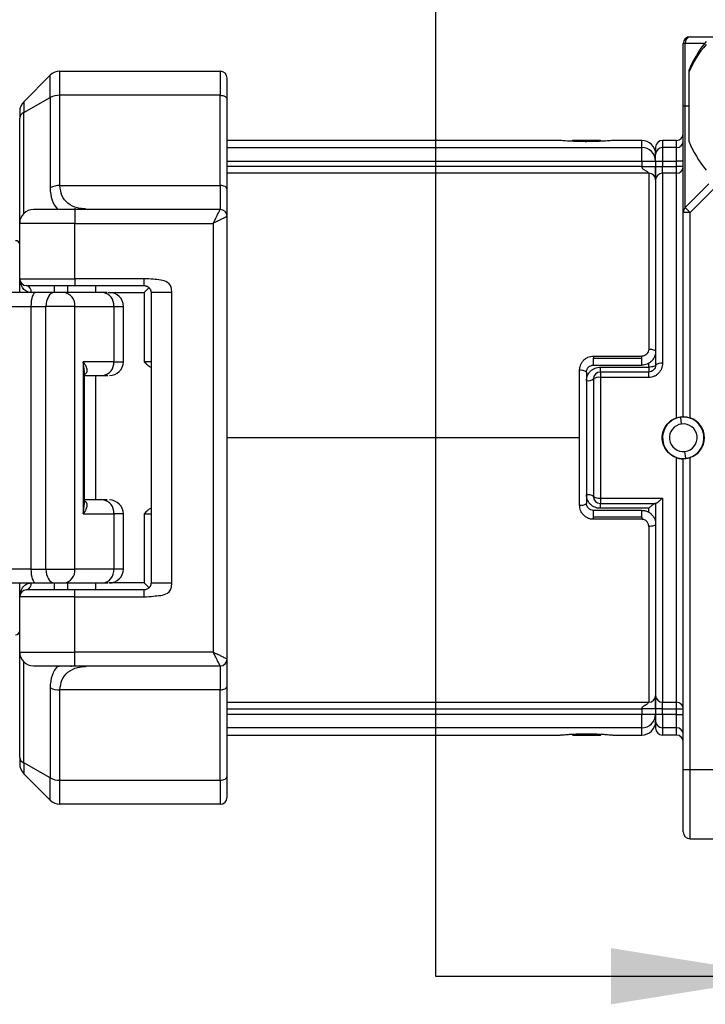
# Model space of a CAD drawing. Header units: millimetres. Extents: x 13 to 546, y 13 to 419.
# Tile 7 of 16: x 271 to 321, y 106 to 177. Entities that reach past the tile are written whole.
import ezdxf

# ---------------------------------------------------------------- set-up
doc = ezdxf.new("R2010")
doc.units = ezdxf.units.MM
doc.header["$LTSCALE"] = 2
doc.linetypes.add('SLD-Solid', pattern=[0])
doc.layers.add('DIMENSIONS', color=140, linetype='SLD-Solid', lineweight=25)
doc.layers.add('TEXT', color=140, linetype='SLD-Solid', lineweight=25)
doc.styles.add('SLDTEXTSTYLE0', font='VERDANA.TTF')
doc.dimstyles.new('SLDDIMSTYLE0', dxfattribs={"dimtxt": 4.316016, "dimasz": 6.604, "dimexe": 0, "dimexo": 0.0625, "dimgap": 1.079004, "dimtad": 0, "dimtih": 1, "dimtoh": 1, "dimrnd": 1e-09, "dimzin": 12, "dimdsep": 46, "dimtxsty": 'SLDTEXTSTYLE0', "dimsah": 1, "dimcen": 0.09, "dimadec": 0, "dimazin": 3, "dimtfac": 1, "dimtofl": 0, "dimtmove": 0, "dimatfit": 3, "dimfxl": 0, "dimfrac": 2, "dimtolj": 1, "dimtzin": 12, "dimarcsym": 0})
doc.dimstyles.new('SLDDIMSTYLE1', dxfattribs={"dimtxt": 4.316016, "dimasz": 6.604, "dimexe": 0, "dimexo": 0.0625, "dimgap": 1.079004, "dimtad": 0, "dimtih": 1, "dimtoh": 1, "dimrnd": 1e-09, "dimzin": 4, "dimdsep": 46, "dimtxsty": 'SLDTEXTSTYLE0', "dimsah": 1, "dimcen": 0.09, "dimadec": 0, "dimazin": 1, "dimtfac": 1, "dimtofl": 0, "dimtmove": 0, "dimatfit": 3, "dimfxl": 0, "dimfrac": 2, "dimtolj": 1, "dimtzin": 12, "dimarcsym": 0})

# ---------------------------------------------------------------- blocks, each defined once
blk = doc.blocks.new('_D_3')
at = {"layer": 'DIMENSIONS'}
for p, q in [((232.912, 162.498), (232.912, 204.707)), ((318.912, 177.997), (318.912, 204.707)), ((232.912, 198.357), (262.267, 198.357)), ((268.116, 198.357), (266.666, 198.357)), ((266.666, 198.357), (266.666, 191.498)), ((280.941, 198.357), (282.39, 198.357)), ((282.39, 198.357), (282.39, 191.498)), ((318.912, 198.357), (286.789, 198.357)), ((266.666, 191.498), (268.116, 191.498)), ((282.39, 191.498), (280.941, 191.498))]:
    blk.add_line(p, q, dxfattribs=at)
for points in [[(232.912, 198.357), (239.516, 197.341), (239.516, 199.373)], [(318.912, 198.357), (312.308, 199.373), (312.308, 197.341)]]:
    blk.add_solid(points, dxfattribs=at)
at = {"layer": 'DIMENSIONS', "char_height": 4.2333, "attachment_point": 1, "style": 'SLDTEXTSTYLE0'}
for s, insert in [('86.0', (268.116, 204.701)), ('3.39', (268.116, 196.875))]:
    blk.add_mtext(s, dxfattribs=dict(at, insert=insert))
blk = doc.blocks.new('_D_4')
at = {"layer": 'DIMENSIONS'}
for p, q in [((318.912, 177.997), (318.912, 204.707)), ((424.112, 162.177), (424.112, 204.707)), ((318.912, 198.357), (360.378, 198.357)), ((366.227, 198.357), (364.777, 198.357)), ((364.777, 198.357), (364.777, 191.498)), ((379.052, 198.357), (380.501, 198.357)), ((380.501, 198.357), (380.501, 191.498)), ((424.112, 198.357), (384.9, 198.357)), ((364.777, 191.498), (366.227, 191.498)), ((380.501, 191.498), (379.052, 191.498))]:
    blk.add_line(p, q, dxfattribs=at)
for points in [[(318.912, 198.357), (325.516, 197.341), (325.516, 199.373)], [(424.112, 198.357), (417.508, 199.373), (417.508, 197.341)]]:
    blk.add_solid(points, dxfattribs=at)
at = {"layer": 'DIMENSIONS', "char_height": 4.2333, "attachment_point": 1, "style": 'SLDTEXTSTYLE0'}
for s, insert in [('105.2', (364.431, 204.701)), ('4.14', (366.227, 196.875))]:
    blk.add_mtext(s, dxfattribs=dict(at, insert=insert))
blk = doc.blocks.new('_D_5')
at = {"layer": 'DIMENSIONS'}
for p, q in [((232.912, 162.498), (232.912, 228.707)), ((424.112, 162.177), (424.112, 228.707)), ((232.912, 222.357), (307.036, 222.357)), ((312.884, 222.357), (311.435, 222.357)), ((311.435, 222.357), (311.435, 215.498)), ((325.71, 222.357), (327.159, 222.357)), ((327.159, 222.357), (327.159, 215.498)), ((424.112, 222.357), (331.558, 222.357)), ((311.435, 215.498), (312.884, 215.498)), ((327.159, 215.498), (325.71, 215.498))]:
    blk.add_line(p, q, dxfattribs=at)
for points in [[(232.912, 222.357), (239.516, 221.341), (239.516, 223.373)], [(424.112, 222.357), (417.508, 223.373), (417.508, 221.341)]]:
    blk.add_solid(points, dxfattribs=at)
at = {"layer": 'DIMENSIONS', "char_height": 4.2333, "attachment_point": 1, "style": 'SLDTEXTSTYLE0'}
for s, insert in [('191.2', (311.089, 228.701)), ('7.53', (312.884, 220.875))]:
    blk.add_mtext(s, dxfattribs=dict(at, insert=insert))

msp = doc.modelspace()

# ---------------------------------------------------------------- linework, layer by layer
for p, q in [((319.412, 175.957), (321.119, 175.957)), ((319.059, 175.457), (318.912, 175.457)), ((318.912, 170.957), (318.912, 175.457)), ((319.059, 170.957), (319.059, 175.457)), ((320.447, 175.457), (319.059, 175.457)), ((273.119, 173.165), (271.205, 171.25)), ((273.119, 171.555), (273.119, 173.165)), ((273.826, 171.72), (273.826, 173.457)), ((273.826, 173.457), (285.412, 173.457)), ((285.412, 173.457), (285.412, 171.72)), ((319.312, 173.515), (319.312, 173.399)), ((319.312, 173.399), (319.312, 168.4)), ((273.826, 165.195), (273.826, 171.72)), ((285.412, 171.72), (273.826, 171.72)), ((285.412, 165.195), (285.412, 171.72)), ((271.205, 170.472), (273.119, 171.555)), ((271.205, 171.25), (271.205, 170.472)), ((273.119, 171.555), (273.119, 165.029)), ((285.912, 164.912), (285.912, 171.437)), ((318.912, 170.957), (319.059, 170.957)), ((319.059, 163.604), (319.059, 170.957)), ((319.059, 170.957), (319.312, 170.957)), ((271.205, 163.165), (271.205, 170.472)), ((270.912, 162.457), (270.912, 170.072)), ((309.968, 168.457), (285.912, 168.457)), ((310.912, 168.457), (310.849, 168.395)), ((311.53, 168.457), (310.912, 168.457)), ((311.498, 168.371), (311.53, 168.457)), ((312.912, 168.457), (311.53, 168.457)), ((312.976, 168.394), (312.912, 168.457)), ((315.912, 168.457), (313.856, 168.457)), ((315.912, 167.933), (315.912, 168.457)), ((317.412, 168.457), (317.412, 167.933)), ((318.412, 168.457), (317.412, 168.457)), ((318.412, 167.933), (318.412, 168.457)), ((285.912, 167.933), (315.912, 167.933)), ((315.912, 166.957), (315.912, 167.933)), ((317.412, 167.933), (317.412, 166.957)), ((318.412, 167.933), (317.412, 167.933)), ((318.412, 166.957), (318.412, 167.933)), ((285.912, 166.957), (315.912, 166.957)), ((315.912, 166.957), (315.912, 166.56)), ((315.912, 166.957), (316.912, 166.957)), ((316.912, 166.957), (317.412, 166.957)), ((316.912, 166.957), (316.912, 166.56)), ((317.412, 166.957), (317.412, 166.56)), ((317.412, 166.957), (318.412, 166.957)), ((318.912, 166.957), (318.412, 166.957)), ((318.412, 166.56), (318.412, 166.957)), ((315.912, 166.56), (285.912, 166.56)), ((316.412, 166.082), (285.912, 166.082)), ((315.912, 166.56), (316.912, 166.56)), ((316.412, 166.082), (316.412, 153.368)), ((316.912, 166.56), (317.412, 166.56)), ((317.412, 166.082), (317.412, 166.56)), ((317.412, 166.56), (318.412, 166.56)), ((317.412, 166.082), (317.412, 152.342)), ((318.412, 166.082), (317.412, 166.082)), ((318.912, 166.56), (318.412, 166.56)), ((318.412, 166.082), (318.412, 166.56)), ((318.412, 148.398), (318.412, 166.082)), ((273.826, 165.195), (285.412, 165.195)), ((285.412, 165.195), (285.412, 163.457)), ((319.059, 163.604), (320.766, 165.311)), ((321.119, 164.957), (319.412, 163.25)), ((274.612, 163.493), (274.612, 163.457)), ((274.912, 163.549), (274.912, 163.457)), ((274.912, 163.457), (274.912, 162.457)), ((285.412, 163.457), (274.912, 163.457)), ((275.205, 163.457), (275.205, 163.488)), ((275.73, 163.466), (275.531, 163.486)), ((318.912, 148.482), (318.912, 163.25)), ((319.412, 163.25), (318.912, 163.25)), ((319.412, 163.25), (319.059, 163.604)), ((319.412, 148.398), (319.412, 163.25)), ((274.912, 162.457), (270.912, 162.457)), ((270.912, 158.457), (270.912, 162.457)), ((274.912, 158.457), (274.912, 162.457)), ((274.912, 162.457), (284.912, 162.457)), ((284.912, 162.457), (284.912, 131.457)), ((285.912, 130.957), (285.912, 162.957)), ((270.912, 158.457), (274.912, 158.457)), ((270.912, 157.457), (270.912, 158.457)), ((279.912, 158.457), (274.912, 158.457)), ((274.912, 158.457), (274.912, 157.957)), ((279.912, 157.957), (279.912, 158.457)), ((272.07, 157.457), (266.842, 157.457)), ((273.411, 157.457), (272.07, 157.457)), ((273.412, 157.957), (273.412, 157.457)), ((276.917, 157.457), (274.111, 157.457)), ((274.376, 157.957), (274.376, 157.457)), ((274.912, 157.957), (279.912, 157.957)), ((276.412, 157.457), (276.412, 157.957)), ((277.247, 157.457), (276.917, 157.457)), ((277.319, 157.457), (279.912, 157.457)), ((280.266, 157.811), (279.912, 157.457)), ((279.912, 157.457), (279.912, 152.457)), ((281.912, 157.457), (280.412, 157.457)), ((280.412, 157.457), (280.412, 136.457)), ((281.912, 136.457), (281.912, 157.457)), ((266.813, 156.457), (271.726, 156.457)), ((271.726, 156.457), (272.814, 156.457)), ((271.726, 156.457), (271.726, 137.457)), ((274.913, 156.457), (272.814, 156.457)), ((272.814, 137.457), (272.814, 156.457)), ((274.913, 137.457), (274.913, 156.457)), ((274.913, 156.457), (277.72, 156.457)), ((277.72, 156.457), (277.72, 152.457)), ((277.72, 156.457), (278.412, 156.457)), ((278.412, 152.457), (278.412, 156.457)), ((277.72, 152.457), (275.51, 152.457)), ((275.51, 152.457), (275.51, 141.457)), ((275.608, 151.713), (275.51, 152.457)), ((277.72, 152.457), (278.412, 152.457)), ((280.412, 152.457), (279.912, 152.457)), ((312.412, 152.855), (315.912, 152.855)), ((312.412, 152.855), (312.412, 152.707)), ((312.412, 152.207), (312.412, 152.707)), ((312.412, 152.707), (315.912, 152.707)), ((315.912, 152.707), (315.912, 152.855)), ((315.912, 152.207), (315.912, 152.707)), ((275.609, 142.202), (275.609, 151.713)), ((311.412, 146.957), (311.412, 151.829)), ((312.412, 152.207), (315.912, 152.207)), ((312.912, 152.062), (316.412, 152.062)), ((312.912, 151.707), (312.912, 152.062)), ((312.912, 151.707), (312.912, 151.316)), ((316.412, 151.707), (312.912, 151.707)), ((316.412, 152.062), (316.412, 152.355)), ((316.412, 152.062), (316.412, 151.707)), ((316.412, 151.316), (316.412, 151.707)), ((275.609, 151.457), (276.917, 151.457)), ((276.412, 142.457), (276.412, 151.457)), ((276.917, 151.457), (277.288, 151.457)), ((312.912, 151.316), (312.912, 142.598)), ((316.412, 151.316), (312.912, 151.316)), ((318.79, 147.95), (318.729, 148.446)), ((311.412, 146.957), (285.912, 146.957)), ((311.412, 142.086), (311.412, 146.957)), ((319.096, 145.469), (319.034, 145.965)), ((318.412, 127.833), (318.412, 145.517)), ((318.912, 122.957), (318.912, 145.432)), ((319.412, 122.957), (319.412, 145.517)), ((276.917, 142.457), (275.609, 142.457)), ((277.247, 142.457), (276.917, 142.457)), ((312.912, 142.598), (317.412, 142.598)), ((312.912, 142.598), (312.912, 142.207)), ((317.412, 142.598), (317.412, 127.833)), ((275.51, 141.457), (275.608, 142.202)), ((312.412, 141.207), (312.412, 141.707)), ((315.912, 141.707), (312.412, 141.707)), ((312.912, 142.207), (316.926, 142.207)), ((312.912, 141.853), (312.912, 142.207)), ((316.412, 141.853), (312.912, 141.853)), ((315.912, 141.207), (315.912, 141.707)), ((316.412, 141.562), (316.412, 141.853)), ((275.51, 141.457), (277.72, 141.457)), ((277.72, 141.457), (277.72, 137.457)), ((278.412, 141.457), (277.72, 141.457)), ((278.412, 137.457), (278.412, 141.457)), ((279.912, 141.457), (280.412, 141.457)), ((279.912, 141.457), (279.912, 136.457)), ((312.412, 141.06), (312.412, 141.207)), ((315.912, 141.207), (312.412, 141.207)), ((315.912, 141.06), (312.412, 141.06)), ((315.912, 141.207), (315.912, 141.06)), ((316.412, 140.547), (316.412, 127.833)), ((271.726, 137.457), (266.813, 137.457)), ((271.726, 137.457), (272.814, 137.457)), ((272.814, 137.457), (274.913, 137.457)), ((277.72, 137.457), (274.913, 137.457)), ((278.412, 137.457), (277.72, 137.457)), ((266.842, 136.457), (272.07, 136.457)), ((270.912, 135.457), (270.912, 136.457)), ((272.07, 136.457), (273.411, 136.457)), ((273.412, 136.457), (273.412, 135.957)), ((274.111, 136.457), (276.917, 136.457)), ((274.376, 136.457), (274.376, 135.957)), ((276.412, 135.957), (276.412, 136.457)), ((276.917, 136.457), (277.288, 136.457)), ((279.912, 136.457), (277.36, 136.457)), ((279.912, 136.457), (280.266, 136.104)), ((280.412, 136.457), (281.912, 136.457)), ((274.912, 135.457), (270.912, 135.457)), ((270.912, 131.457), (270.912, 135.457)), ((274.912, 135.457), (274.912, 135.957)), ((279.912, 135.957), (274.912, 135.957)), ((274.912, 131.457), (274.912, 135.457)), ((274.912, 135.457), (279.912, 135.457)), ((279.912, 135.457), (279.912, 135.957)), ((270.912, 131.457), (274.912, 131.457)), ((270.912, 123.843), (270.912, 131.457)), ((284.912, 131.457), (274.912, 131.457)), ((274.912, 130.457), (274.912, 131.457)), ((271.205, 123.443), (271.205, 130.75)), ((273.712, 130.457), (273.712, 130.4)), ((274.612, 130.457), (274.612, 130.4)), ((274.912, 130.457), (285.412, 130.457)), ((275.205, 130.412), (275.205, 130.457)), ((275.531, 130.429), (275.73, 130.449)), ((285.412, 130.457), (285.412, 128.72)), ((273.119, 128.886), (273.119, 122.36)), ((285.912, 122.478), (285.912, 129.003)), ((285.412, 128.72), (273.826, 128.72)), ((273.826, 122.195), (273.826, 128.72)), ((285.412, 122.195), (285.412, 128.72)), ((285.912, 127.833), (316.412, 127.833)), ((317.412, 127.833), (318.412, 127.833)), ((317.412, 127.355), (317.412, 127.833)), ((318.412, 127.355), (318.412, 127.833)), ((285.912, 127.355), (315.912, 127.355)), ((315.912, 126.957), (285.912, 126.957)), ((316.912, 127.355), (315.912, 127.355)), ((315.912, 127.355), (315.912, 126.957)), ((316.912, 126.957), (315.912, 126.957)), ((315.912, 125.982), (315.912, 126.957)), ((317.412, 127.355), (316.912, 127.355)), ((316.912, 127.355), (316.912, 126.957)), ((317.412, 126.957), (316.912, 126.957)), ((317.412, 127.355), (318.412, 127.355)), ((317.412, 126.957), (317.412, 127.355)), ((317.412, 126.957), (317.412, 125.982)), ((318.412, 126.957), (317.412, 126.957)), ((318.412, 127.355), (318.912, 127.355)), ((318.412, 126.957), (318.412, 127.355)), ((318.412, 126.957), (318.912, 126.957)), ((318.412, 125.982), (318.412, 126.957)), ((315.912, 125.982), (285.912, 125.982)), ((285.912, 125.457), (309.968, 125.457)), ((310.848, 125.521), (310.912, 125.457)), ((310.912, 125.457), (311.53, 125.457)), ((311.53, 125.457), (311.497, 125.545)), ((311.53, 125.457), (312.912, 125.457)), ((312.912, 125.457), (312.975, 125.52)), ((313.856, 125.457), (315.912, 125.457)), ((315.912, 125.457), (315.912, 125.982)), ((318.412, 125.982), (317.412, 125.982)), ((317.412, 125.982), (317.412, 125.457)), ((318.412, 125.457), (317.412, 125.457)), ((318.412, 125.457), (318.412, 125.982)), ((273.119, 122.36), (271.205, 123.443)), ((271.205, 123.443), (271.205, 122.665)), ((271.205, 122.665), (273.119, 120.75)), ((318.912, 122.957), (319.412, 122.957)), ((319.412, 122.957), (324.412, 122.957)), ((319.412, 117.957), (319.412, 122.957)), ((273.119, 120.75), (273.119, 122.36)), ((273.826, 122.195), (285.412, 122.195)), ((273.826, 120.457), (273.826, 122.195)), ((285.412, 122.195), (285.412, 120.457)), ((285.412, 120.457), (273.826, 120.457)), ((319.412, 117.957), (324.412, 117.957))]:
    msp.add_line(p, q)
at = {"flags": 128}
for points in [[(285.412, 171.72), (285.51, 171.715), (285.604, 171.699), (285.69, 171.673), (285.766, 171.637), (285.828, 171.595), (285.874, 171.546), (285.903, 171.493), (285.912, 171.437)], [(285.912, 164.912), (285.903, 164.967), (285.874, 165.02), (285.828, 165.069), (285.766, 165.112), (285.69, 165.147), (285.604, 165.173), (285.51, 165.189), (285.412, 165.195)], [(273.411, 157.457), (273.294, 157.438), (273.182, 157.381), (273.079, 157.289), (272.989, 157.165), (272.914, 157.013), (272.859, 156.84), (272.825, 156.653), (272.814, 156.457)], [(316.412, 153.368), (316.51, 153.365), (316.604, 153.356), (316.69, 153.341), (316.766, 153.321), (316.828, 153.297), (316.874, 153.269), (316.903, 153.239), (316.912, 153.207)], [(316.912, 152.207), (316.903, 152.179), (316.874, 152.152), (316.828, 152.126), (316.766, 152.104), (316.69, 152.086), (316.604, 152.073), (316.51, 152.064), (316.412, 152.062)], [(316.912, 140.707), (316.903, 140.676), (316.874, 140.646), (316.828, 140.618), (316.766, 140.594), (316.69, 140.574), (316.604, 140.559), (316.51, 140.55), (316.412, 140.547)], [(272.814, 137.457), (272.825, 137.262), (272.859, 137.075), (272.914, 136.902), (272.989, 136.75), (273.079, 136.626), (273.182, 136.534), (273.294, 136.477), (273.411, 136.457)], [(285.412, 128.72), (285.51, 128.726), (285.604, 128.742), (285.69, 128.768), (285.766, 128.803), (285.828, 128.846), (285.874, 128.895), (285.903, 128.948), (285.912, 129.003)], [(285.412, 122.195), (285.51, 122.2), (285.604, 122.216), (285.69, 122.242), (285.766, 122.278), (285.828, 122.32), (285.874, 122.369), (285.903, 122.422), (285.912, 122.478)]]:
    msp.add_lwpolyline(points, dxfattribs=at)
for centre, radius, start, end in [((319.412, 175.457), 0.5, 90, 180), ((319.501, 175.52), 0.446, 101.42175, 188.04947), ((326.718, 170.49), 8, 140.30935, 157.78255), ((326.277, 170.412), 7.578, 138.94622, 156.78647), ((273.826, 172.457), 1, 90, 135), ((285.412, 172.957), 0.5, 0, 90), ((273.797, 170.254), 1.467, 88.85202, 117.52276), ((271.912, 170.543), 1, 135, 180), ((271.403, 170.02), 0.493, 113.61925, 173.95537), ((318.412, 168.957), 0.5, 270, 0), ((315.912, 167.457), 1, 0, 90), ((317.412, 167.957), 0.5, 90, 180), ((318.418, 168.427), 0.494, 269.30141, 359.28395), ((326.718, 171.425), 8, 202.21745, 219.69065), ((315.924, 166.945), 0.988, 0.71605, 90.69859), ((317.406, 167.439), 0.494, 89.30141, 179.28395), ((316.423, 165.592), 0.489, 1.31108, 91.25366), ((317.402, 165.592), 0.489, 88.74634, 178.68892), ((318.423, 166.571), 0.489, 268.74634, 358.68892), ((273.797, 163.728), 1.467, 88.85202, 117.52276), ((271.912, 162.457), 1, 90, 180), ((285.412, 162.957), 0.5, 0, 90), ((319.412, 163.25), 0.5, 135, 180), ((270.612, 160.907), 0.3, 0, 90), ((271.412, 158.457), 0.5, 180, 270), ((271.308, 157.527), 0.443, 350.98068, 76.39946), ((273.999, 156.547), 0.918, 354.42386, 83.0419), ((276.806, 156.547), 0.918, 354.42386, 83.0419), ((277.412, 156.457), 1, 0, 90), ((276.806, 152.368), 0.918, 276.9581, 5.57614), ((277.412, 152.457), 1, 270, 0), ((311.53, 151.225), 0.616, 51.61266, 101.00724), ((312.912, 151.207), 0.5, 90, 180), ((317.296, 151.777), 0.577, 78.40868, 131.7283), ((312.03, 151.707), 0.629, 259.18653, 307.3832), ((312.793, 150.661), 0.666, 79.70158, 124.88895), ((318.912, 146.957), 1.5, 97.0184, 277.0184), ((318.912, 146.957), 1.5, 277.0184, 97.0184), ((318.912, 146.957), 1.525, 0, 70.86053), ((318.912, 146.957), 1, 97.0184, 277.0184), ((318.912, 146.957), 1, 277.0184, 97.0184), ((318.912, 146.957), 1.525, 289.13947, 0), ((276.806, 141.547), 0.918, 354.42386, 83.0419), ((277.412, 141.457), 1, 0, 90), ((312.03, 142.208), 0.629, 52.6168, 100.81347), ((312.793, 143.254), 0.666, 235.11105, 280.29842), ((312.912, 142.707), 0.5, 180, 270), ((311.53, 142.69), 0.616, 258.99276, 308.38734), ((273.999, 137.368), 0.918, 276.9581, 5.57614), ((276.806, 137.368), 0.918, 276.9581, 5.57614), ((277.412, 137.457), 1, 270, 0), ((271.308, 136.388), 0.443, 283.60054, 9.01932), ((271.412, 135.457), 0.5, 90, 180), ((270.612, 133.007), 0.3, 270, 0), ((271.912, 131.457), 1, 180, 270), ((285.412, 130.957), 0.5, 270, 0), ((273.797, 130.187), 1.467, 242.47724, 271.14798), ((316.423, 128.323), 0.489, 268.74634, 358.68892), ((317.402, 128.323), 0.489, 181.31108, 271.25366), ((318.423, 127.344), 0.489, 1.31108, 91.25366), ((315.924, 126.97), 0.988, 269.30141, 359.28395), ((315.912, 126.457), 1, 270, 0), ((317.406, 126.476), 0.494, 180.71605, 270.69859), ((317.412, 125.957), 0.5, 180, 270), ((318.418, 125.488), 0.494, 0.71605, 90.69859), ((318.412, 124.957), 0.5, 0, 90), ((271.403, 123.895), 0.493, 186.04463, 246.38075), ((271.912, 123.372), 1, 180, 225), ((273.797, 123.661), 1.467, 242.47724, 271.14798), ((273.826, 121.457), 1, 225, 270), ((285.412, 120.957), 0.5, 270, 0), ((319.412, 118.457), 0.5, 180, 270)]:
    msp.add_arc(centre, radius, start, end)
for centre, start_param, end_param in [((272.07, 156.457), 0, 1.570796), ((272.07, 137.457), 1.570796, 3.141593)]:
    msp.add_ellipse(centre, major_axis=(0, 1), ratio=0.344299, start_param=start_param, end_param=end_param)
for points in [[(285.912, 171.437), (285.912, 172.389), (285.912, 172.957), (285.912, 172.957)], [(270.912, 170.543), (270.912, 170.543), (270.912, 170.367), (270.912, 170.072)], [(316.912, 167.957), (316.912, 167.957), (316.912, 167.786), (316.912, 167.445)], [(316.912, 165.604), (316.912, 163.658), (316.912, 158.608), (316.912, 152.207)], [(273.119, 165.029), (273.119, 164.377), (273.311, 163.833), (273.672, 163.457)], [(285.912, 162.957), (285.912, 162.957), (285.912, 163.689), (285.912, 164.912)], [(274.912, 163.457), (273.256, 163.457), (271.912, 163.457), (271.912, 163.457)], [(274.111, 157.457), (273.946, 157.457), (273.632, 157.457), (273.411, 157.457)], [(312.412, 151.207), (312.412, 148.409), (312.412, 145.506), (312.412, 142.707)], [(316.912, 142.207), (316.912, 135.583), (316.912, 130.31), (316.912, 128.311)], [(274.912, 135.957), (272.981, 135.957), (271.412, 135.957), (271.412, 135.957)], [(271.912, 130.457), (271.912, 130.457), (273.256, 130.457), (274.912, 130.457)], [(273.672, 130.457), (273.311, 130.082), (273.119, 129.538), (273.119, 128.886)], [(285.912, 129.003), (285.912, 130.226), (285.912, 130.957), (285.912, 130.957)], [(316.912, 126.47), (316.912, 126.129), (316.912, 125.957), (316.912, 125.957)], [(270.912, 123.843), (270.912, 123.548), (270.912, 123.372), (270.912, 123.372)], [(285.912, 120.957), (285.912, 120.957), (285.912, 121.526), (285.912, 122.478)]]:
    msp.add_open_spline(points, degree=3)
for points, knots in [([(318.912, 163.25), (318.912, 163.251), (318.912, 163.253), (318.912, 163.269), (318.912, 163.295), (318.912, 163.331), (318.912, 163.403), (318.912, 163.539), (318.912, 163.784), (318.912, 164.102), (318.912, 164.632), (318.912, 165.469), (318.912, 166.5), (318.912, 167.406), (318.912, 168.106), (318.912, 168.824), (318.912, 169.463), (318.912, 170.019), (318.912, 170.487), (318.912, 170.801), (318.912, 170.957)], [0, 0, 0, 0, 0.0233373, 0.0466311, 0.0699128, 0.0932136, 0.1165649, 0.1783068, 0.2400921, 0.3044082, 0.3687678, 0.5000057, 0.6312436, 0.6955596, 0.7599193, 0.8216612, 0.8834464, 0.9223121, 0.9611149, 1, 1, 1, 1]), ([(313.856, 168.457), (313.856, 168.457), (313.844, 168.456), (313.796, 168.452), (313.759, 168.448), (313.663, 168.44), (313.604, 168.435), (313.465, 168.424), (313.383, 168.418), (313.205, 168.406), (313.108, 168.4), (312.895, 168.389), (312.781, 168.384), (312.428, 168.371), (312.17, 168.365), (311.785, 168.365), (311.655, 168.367), (311.403, 168.371), (311.28, 168.375), (311.043, 168.384), (310.929, 168.389), (310.718, 168.4), (310.62, 168.406), (310.44, 168.418), (310.36, 168.424), (310.221, 168.435), (310.161, 168.44), (310.017, 168.453), (309.968, 168.457), (309.968, 168.457)], [0, 0, 0, 0, 0.0625, 0.0625, 0.125, 0.125, 0.1875, 0.1875, 0.25, 0.25, 0.3125, 0.3125, 0.375, 0.375, 0.5, 0.5, 0.5625, 0.5625, 0.625, 0.625, 0.6875, 0.6875, 0.75, 0.75, 0.8125, 0.8125, 0.875, 0.875, 1, 1, 1, 1]), ([(316.912, 166.957), (316.912, 166.98), (316.912, 167.025), (316.912, 167.091), (316.912, 167.154), (316.912, 167.214), (316.912, 167.275), (316.912, 167.334), (316.912, 167.385), (316.912, 167.424), (316.912, 167.438), (316.912, 167.445)], [0, 0, 0, 0, 0.10143, 0.200302, 0.298474, 0.397846, 0.50025, 0.627356, 0.757416, 0.877989, 1, 1, 1, 1]), ([(315.912, 166.56), (315.913, 166.545), (315.915, 166.515), (315.931, 166.473), (315.956, 166.434), (315.994, 166.395), (316.066, 166.348), (316.162, 166.29), (316.269, 166.226), (316.349, 166.165), (316.402, 166.114), (316.409, 166.092), (316.412, 166.082)], [0, 0, 0, 0, 0.052886, 0.105351, 0.160071, 0.21942, 0.301491, 0.469985, 0.634943, 0.773734, 0.892303, 1, 1, 1, 1]), ([(316.912, 165.604), (316.912, 165.615), (316.912, 165.637), (316.912, 165.683), (316.912, 165.747), (316.912, 165.839), (316.912, 165.962), (316.912, 166.102), (316.912, 166.251), (316.912, 166.405), (316.912, 166.508), (316.912, 166.56)], [0, 0, 0, 0, 0.081258, 0.16217, 0.243611, 0.371629, 0.500065, 0.628083, 0.756519, 0.878157, 1, 1, 1, 1]), ([(316.912, 166.56), (316.912, 166.527), (316.912, 166.463), (316.912, 166.371), (316.912, 166.281), (316.912, 166.192), (316.912, 166.088), (316.912, 165.979), (316.912, 165.885), (316.912, 165.804), (316.912, 165.707), (316.912, 165.645), (316.912, 165.604)], [0, 0, 0, 0, 0.059279, 0.114471, 0.166383, 0.227449, 0.292049, 0.394877, 0.514605, 0.622433, 0.7448, 1, 1, 1, 1]), ([(275.678, 163.498), (275.482, 163.513), (275.004, 163.549), (274.4, 163.861), (273.92, 164.406), (273.856, 164.941), (273.826, 165.195)], [0, 0, 0, 0, 0.20568, 0.50111, 0.76278, 1, 1, 1, 1]), ([(316.912, 165.604), (316.912, 165.558), (316.912, 165.467), (316.912, 165.318), (316.912, 165.16), (316.912, 164.992), (316.912, 164.814), (316.912, 164.626), (316.912, 164.429), (316.912, 164.222), (316.912, 164.005), (316.912, 163.467), (316.912, 162.511), (316.912, 160.98), (316.912, 159.248), (316.912, 157.766), (316.912, 156.663), (316.912, 155.997), (316.912, 155.319), (316.912, 154.628), (316.912, 153.925), (316.912, 153.447), (316.912, 153.207)], [0, 0, 0, 0, 0.02473, 0.049407, 0.074044, 0.098655, 0.123252, 0.14785, 0.172462, 0.197102, 0.221783, 0.246518, 0.373247, 0.500005, 0.626734, 0.753492, 0.794677, 0.835738, 0.876739, 0.917741, 0.958807, 1, 1, 1, 1]), ([(284.912, 162.457), (284.928, 162.489), (284.958, 162.549), (285, 162.634), (285.037, 162.708), (285.069, 162.77), (285.121, 162.875), (285.189, 163.012), (285.269, 163.17), (285.332, 163.297), (285.378, 163.39), (285.407, 163.447), (285.41, 163.454), (285.412, 163.457)], [0, 0, 0, 0, 0.064023, 0.121264, 0.171722, 0.215397, 0.252292, 0.393298, 0.517977, 0.646632, 0.769291, 0.886771, 1, 1, 1, 1]), ([(285.912, 162.957), (285.911, 162.957), (285.91, 162.956), (285.896, 162.949), (285.873, 162.938), (285.841, 162.921), (285.8, 162.901), (285.749, 162.876), (285.689, 162.846), (285.599, 162.801), (285.466, 162.734), (285.299, 162.651), (285.111, 162.556), (284.985, 162.494), (284.912, 162.457)], [0, 0, 0, 0, 0.056197, 0.113334, 0.171539, 0.230929, 0.291619, 0.353713, 0.417309, 0.4825, 0.607104, 0.748081, 0.852898, 1, 1, 1, 1]), ([(271.746, 157.457), (271.678, 157.464), (271.535, 157.476), (271.304, 157.591), (271.051, 157.825), (271.009, 158.077), (270.985, 158.216)], [0, 0, 0, 0, 0.145732, 0.310035, 0.61794, 1, 1, 1, 1]), ([(281.912, 157.457), (281.912, 157.919), (281.754, 158.079), (281.456, 158.296), (281.287, 158.332), (280.937, 158.382), (280.756, 158.395), (280.368, 158.432), (280.161, 158.457), (279.912, 158.457)], [0, 0, 0, 0, 0.25, 0.25, 0.5, 0.5, 0.75, 0.75, 1, 1, 1, 1]), ([(271.412, 157.957), (271.412, 157.957), (271.781, 157.957), (273.094, 157.957), (273.984, 157.957), (274.912, 157.957)], [0, 0, 0, 0, 0.5, 0.5, 1, 1, 1, 1]), ([(279.912, 157.957), (279.93, 157.957), (279.965, 157.956), (280.016, 157.947), (280.064, 157.935), (280.108, 157.918), (280.148, 157.899), (280.184, 157.878), (280.217, 157.855), (280.246, 157.83), (280.272, 157.806), (280.294, 157.781), (280.319, 157.749), (280.342, 157.715), (280.361, 157.679), (280.372, 157.654), (280.385, 157.623), (280.398, 157.577), (280.41, 157.52), (280.411, 157.479), (280.412, 157.457)], [0, 0, 0, 0, 0.038908, 0.077215, 0.115938, 0.156059, 0.198466, 0.243912, 0.293011, 0.346249, 0.404011, 0.466596, 0.534238, 0.671945, 0.760787, 0.80078, 0.858701, 0.908446, 0.953889, 1, 1, 1, 1]), ([(316.412, 153.368), (316.412, 153.237), (316.362, 153.106), (316.179, 152.914), (316.048, 152.855), (315.912, 152.855)], [0, 0, 0, 0, 0.5, 0.5, 1, 1, 1, 1]), ([(316.912, 153.207), (316.911, 153.176), (316.91, 153.114), (316.896, 153.023), (316.876, 152.938), (316.85, 152.858), (316.819, 152.784), (316.784, 152.716), (316.746, 152.655), (316.706, 152.599), (316.665, 152.548), (316.59, 152.468), (316.47, 152.369), (316.293, 152.276), (316.105, 152.218), (315.976, 152.211), (315.912, 152.207)], [0, 0, 0, 0, 0.061023, 0.119595, 0.175716, 0.229387, 0.28061, 0.329385, 0.375714, 0.419598, 0.461038, 0.500039, 0.629193, 0.755507, 0.879076, 1, 1, 1, 1]), ([(275.51, 152.457), (275.535, 152.421), (275.581, 152.357), (275.633, 152.271), (275.684, 152.176), (275.731, 152.07), (275.769, 151.941), (275.782, 151.821), (275.766, 151.713), (275.723, 151.628), (275.662, 151.561), (275.601, 151.53), (275.572, 151.515)], [0, 0, 0, 0, 0.1049537, 0.188282, 0.2499849, 0.3831365, 0.4994218, 0.6340523, 0.7491591, 0.84189, 0.9245126, 1, 1, 1, 1]), ([(279.912, 152.457), (279.956, 152.413), (280.032, 152.337), (280.153, 152.228), (280.272, 152.131), (280.366, 152.078), (280.412, 152.052)], [0, 0, 0, 0, 0.288532, 0.500024, 0.75531, 1, 1, 1, 1]), ([(311.412, 151.829), (311.413, 151.862), (311.415, 151.928), (311.429, 152.025), (311.452, 152.12), (311.494, 152.244), (311.568, 152.392), (311.69, 152.548), (311.841, 152.68), (312.016, 152.778), (312.209, 152.843), (312.345, 152.851), (312.412, 152.855)], [0, 0, 0, 0, 0.062884, 0.125204, 0.187479, 0.250229, 0.375735, 0.500037, 0.625652, 0.749628, 0.87513, 1, 1, 1, 1]), ([(311.912, 151.707), (311.912, 151.837), (311.964, 151.965), (312.147, 152.151), (312.277, 152.207), (312.412, 152.207)], [0, 0, 0, 0, 0.5, 0.5, 1, 1, 1, 1]), ([(311.912, 151.089), (311.913, 151.121), (311.915, 151.185), (311.93, 151.28), (311.954, 151.372), (311.998, 151.492), (312.075, 151.633), (312.2, 151.78), (312.351, 151.902), (312.526, 151.991), (312.715, 152.051), (312.847, 152.058), (312.912, 152.062)], [0, 0, 0, 0, 0.06275, 0.124971, 0.187271, 0.250251, 0.375156, 0.50003, 0.624221, 0.749414, 0.875374, 1, 1, 1, 1]), ([(311.912, 151.707), (311.912, 151.566), (311.912, 151.282), (311.912, 150.855), (311.912, 150.427), (311.912, 149.997), (311.912, 149.567), (311.912, 149.135), (311.912, 148.702), (311.912, 148.267), (311.912, 147.832), (311.912, 147.395), (311.912, 146.836), (311.912, 146.156), (311.912, 145.358), (311.912, 144.564), (311.912, 143.774), (311.912, 142.987), (311.912, 142.468), (311.912, 142.207)], [0, 0, 0, 0, 0.045622, 0.091143, 0.136584, 0.181969, 0.227321, 0.272663, 0.318016, 0.363405, 0.408852, 0.454381, 0.500012, 0.58357, 0.66685, 0.749992, 0.833137, 0.916426, 1, 1, 1, 1]), ([(317.412, 152.342), (317.411, 152.309), (317.41, 152.244), (317.396, 152.147), (317.373, 152.052), (317.331, 151.928), (317.257, 151.781), (317.135, 151.624), (316.984, 151.492), (316.808, 151.393), (316.615, 151.328), (316.48, 151.32), (316.412, 151.316)], [0, 0, 0, 0, 0.063112, 0.125508, 0.187705, 0.250223, 0.375735, 0.499968, 0.625337, 0.749571, 0.874925, 1, 1, 1, 1]), ([(316.912, 152.207), (316.912, 152.079), (316.861, 151.95), (316.677, 151.764), (316.545, 151.707), (316.412, 151.707)], [0, 0, 0, 0, 0.5, 0.5, 1, 1, 1, 1]), ([(317.387, 146.957), (317.387, 147.116), (317.411, 147.271), (317.507, 147.571), (317.578, 147.712), (317.851, 148.097), (318.113, 148.294), (318.412, 148.398)], [0, 0, 0, 0, 0.25, 0.25, 0.5, 0.5, 1, 1, 1, 1]), ([(318.412, 148.398), (318.475, 148.42), (318.539, 148.437), (318.66, 148.463), (318.716, 148.471), (318.857, 148.484), (318.912, 148.482), (318.912, 148.482)], [0, 0, 0, 0, 0.25, 0.25, 0.5, 0.5, 1, 1, 1, 1]), ([(318.912, 148.482), (318.912, 148.482), (318.968, 148.484), (319.155, 148.466), (319.286, 148.442), (319.412, 148.398)], [0, 0, 0, 0, 0.5, 0.5, 1, 1, 1, 1]), ([(318.412, 145.517), (318.262, 145.569), (318.124, 145.642), (317.872, 145.831), (317.762, 145.944), (317.488, 146.328), (317.387, 146.64), (317.387, 146.957)], [0, 0, 0, 0, 0.25, 0.25, 0.5, 0.5, 1, 1, 1, 1]), ([(318.412, 145.517), (318.475, 145.495), (318.539, 145.478), (318.66, 145.452), (318.716, 145.444), (318.857, 145.431), (318.912, 145.432), (318.912, 145.432)], [0, 0, 0, 0, 0.25, 0.25, 0.5, 0.5, 1, 1, 1, 1]), ([(319.412, 145.517), (319.349, 145.495), (319.286, 145.478), (319.165, 145.452), (319.109, 145.444), (318.968, 145.431), (318.912, 145.432), (318.912, 145.432)], [0, 0, 0, 0, 0.25, 0.25, 0.5, 0.5, 1, 1, 1, 1]), ([(275.572, 142.4), (275.587, 142.393), (275.617, 142.379), (275.655, 142.353), (275.689, 142.323), (275.718, 142.288), (275.742, 142.25), (275.768, 142.188), (275.782, 142.094), (275.764, 141.93), (275.699, 141.764), (275.605, 141.594), (275.545, 141.508), (275.51, 141.457)], [0, 0, 0, 0, 0.0371482, 0.075632, 0.1159099, 0.1583822, 0.2033908, 0.2512231, 0.366298, 0.500952, 0.7504968, 0.853738, 1, 1, 1, 1]), ([(312.912, 141.853), (312.879, 141.854), (312.814, 141.856), (312.716, 141.871), (312.621, 141.894), (312.497, 141.937), (312.352, 142.012), (312.2, 142.134), (312.075, 142.282), (311.983, 142.451), (311.923, 142.634), (311.916, 142.762), (311.912, 142.826)], [0, 0, 0, 0, 0.062855, 0.125098, 0.187357, 0.250262, 0.374923, 0.499995, 0.624742, 0.749584, 0.874932, 1, 1, 1, 1]), ([(317.412, 142.598), (317.391, 142.578), (317.35, 142.538), (317.292, 142.483), (317.24, 142.436), (317.196, 142.397), (317.159, 142.364), (317.11, 142.323), (317.053, 142.278), (316.994, 142.237), (316.951, 142.212), (316.934, 142.209), (316.926, 142.207)], [0, 0, 0, 0, 0.108743, 0.2073, 0.295672, 0.373872, 0.441926, 0.499871, 0.64529, 0.776113, 0.893729, 1, 1, 1, 1]), ([(280.412, 141.863), (280.382, 141.846), (280.32, 141.812), (280.232, 141.75), (280.139, 141.675), (280.032, 141.578), (279.956, 141.501), (279.912, 141.457)], [0, 0, 0, 0, 0.16101, 0.327719, 0.499586, 0.713088, 1, 1, 1, 1]), ([(312.412, 141.06), (312.378, 141.061), (312.311, 141.063), (312.211, 141.079), (312.113, 141.105), (311.988, 141.153), (311.841, 141.235), (311.691, 141.366), (311.568, 141.523), (311.48, 141.699), (311.423, 141.889), (311.416, 142.02), (311.412, 142.086)], [0, 0, 0, 0, 0.0626697, 0.1247715, 0.187039, 0.2502001, 0.3741762, 0.4998533, 0.6240481, 0.7495094, 0.8746487, 1, 1, 1, 1]), ([(312.412, 141.707), (312.279, 141.707), (312.147, 141.764), (311.965, 141.949), (311.912, 142.078), (311.912, 142.207)], [0, 0, 0, 0, 0.5, 0.5, 1, 1, 1, 1]), ([(315.912, 141.707), (315.944, 141.707), (316.008, 141.705), (316.103, 141.691), (316.197, 141.668), (316.29, 141.635), (316.38, 141.593), (316.466, 141.542), (316.547, 141.482), (316.629, 141.408), (316.71, 141.315), (316.789, 141.197), (316.854, 141.055), (316.902, 140.889), (316.909, 140.77), (316.912, 140.707)], [0, 0, 0, 0, 0.060139, 0.120928, 0.18238, 0.244507, 0.307323, 0.370839, 0.435067, 0.500018, 0.58046, 0.670672, 0.770662, 0.880438, 1, 1, 1, 1]), ([(316.892, 142.207), (316.887, 142.207), (316.875, 142.206), (316.85, 142.196), (316.82, 142.181), (316.783, 142.158), (316.739, 142.129), (316.673, 142.08), (316.564, 141.993), (316.468, 141.905), (316.412, 141.853)], [0, 0, 0, 0, 0.070329, 0.145285, 0.225408, 0.31114, 0.40284, 0.500803, 0.705203, 1, 1, 1, 1]), ([(316.412, 140.547), (316.411, 140.569), (316.41, 140.612), (316.397, 140.676), (316.374, 140.748), (316.335, 140.827), (316.275, 140.905), (316.2, 140.971), (316.111, 141.02), (316.014, 141.054), (315.946, 141.058), (315.912, 141.06)], [0, 0, 0, 0, 0.0839443, 0.1673316, 0.2513496, 0.3771626, 0.5005716, 0.6250163, 0.7498356, 0.8753734, 1, 1, 1, 1]), ([(316.912, 140.707), (316.912, 140.564), (316.912, 140.276), (316.912, 139.85), (316.912, 139.428), (316.912, 139.01), (316.912, 138.598), (316.912, 138.189), (316.912, 137.786), (316.912, 137.386), (316.912, 136.992), (316.912, 136.066), (316.912, 134.667), (316.912, 132.936), (316.912, 131.404), (316.912, 130.392), (316.912, 129.762), (316.912, 129.417), (316.912, 129.098), (316.912, 128.807), (316.912, 128.542), (316.912, 128.388), (316.912, 128.311)], [0, 0, 0, 0, 0.02473, 0.049407, 0.074044, 0.098655, 0.123252, 0.14785, 0.172462, 0.197102, 0.221783, 0.246518, 0.373247, 0.500005, 0.626734, 0.753492, 0.794677, 0.835738, 0.876739, 0.917741, 0.958807, 1, 1, 1, 1]), ([(270.985, 135.699), (271.009, 135.838), (271.051, 136.089), (271.304, 136.324), (271.535, 136.439), (271.678, 136.451), (271.746, 136.457)], [0, 0, 0, 0, 0.382066, 0.689968, 0.85426, 1, 1, 1, 1]), ([(273.411, 136.457), (273.517, 136.457), (273.651, 136.457), (273.913, 136.457), (274.031, 136.457), (274.111, 136.457)], [0, 0, 0, 0, 0.5, 0.5, 1, 1, 1, 1]), ([(279.912, 135.457), (280.161, 135.457), (280.368, 135.483), (280.756, 135.52), (280.937, 135.532), (281.287, 135.582), (281.456, 135.619), (281.754, 135.836), (281.912, 135.996), (281.912, 136.457)], [0, 0, 0, 0, 0.25, 0.25, 0.5, 0.5, 0.75, 0.75, 1, 1, 1, 1]), ([(280.412, 136.457), (280.412, 136.441), (280.411, 136.409), (280.404, 136.366), (280.395, 136.325), (280.383, 136.289), (280.366, 136.245), (280.349, 136.213), (280.329, 136.181), (280.312, 136.156), (280.29, 136.129), (280.262, 136.099), (280.23, 136.071), (280.188, 136.039), (280.124, 136.002), (280.025, 135.965), (279.95, 135.96), (279.912, 135.957)], [0, 0, 0, 0, 0.036192, 0.069049, 0.100579, 0.144258, 0.200533, 0.325343, 0.395285, 0.466108, 0.549608, 0.629946, 0.691129, 0.745923, 0.83607, 0.917994, 1, 1, 1, 1]), ([(285.412, 130.457), (285.412, 130.458), (285.411, 130.46), (285.404, 130.474), (285.392, 130.496), (285.376, 130.528), (285.356, 130.57), (285.33, 130.621), (285.3, 130.681), (285.256, 130.77), (285.189, 130.903), (285.106, 131.071), (285.011, 131.259), (284.949, 131.384), (284.912, 131.457)], [0, 0, 0, 0, 0.056197, 0.113334, 0.171539, 0.230929, 0.291619, 0.353713, 0.417309, 0.4825, 0.607104, 0.748081, 0.852898, 1, 1, 1, 1]), ([(284.912, 131.457), (284.944, 131.442), (285.004, 131.412), (285.089, 131.369), (285.162, 131.333), (285.225, 131.301), (285.33, 131.249), (285.466, 131.181), (285.625, 131.101), (285.752, 131.038), (285.844, 130.992), (285.902, 130.963), (285.909, 130.959), (285.912, 130.957)], [0, 0, 0, 0, 0.064023, 0.121264, 0.171722, 0.215397, 0.252292, 0.393298, 0.517977, 0.646632, 0.769291, 0.886771, 1, 1, 1, 1]), ([(273.826, 128.72), (273.856, 128.974), (273.92, 129.509), (274.4, 130.054), (275.004, 130.366), (275.482, 130.402), (275.678, 130.417)], [0, 0, 0, 0, 0.237216, 0.49889, 0.79432, 1, 1, 1, 1]), ([(316.912, 127.355), (316.912, 127.39), (316.912, 127.458), (316.912, 127.561), (316.912, 127.68), (316.912, 127.813), (316.912, 127.952), (316.912, 128.076), (316.912, 128.178), (316.912, 128.259), (316.912, 128.294), (316.912, 128.311)], [0, 0, 0, 0, 0.081258, 0.16217, 0.243611, 0.371629, 0.500065, 0.628083, 0.756519, 0.878157, 1, 1, 1, 1]), ([(316.912, 128.311), (316.912, 128.27), (316.912, 128.208), (316.912, 128.111), (316.912, 128.03), (316.912, 127.936), (316.912, 127.827), (316.912, 127.723), (316.912, 127.62), (316.912, 127.497), (316.912, 127.404), (316.912, 127.355)], [0, 0, 0, 0, 0.2552313, 0.3772958, 0.4854543, 0.6049476, 0.7080363, 0.7723468, 0.833717, 0.9125183, 1, 1, 1, 1]), ([(315.912, 127.355), (315.912, 127.362), (315.913, 127.379), (315.919, 127.412), (315.936, 127.454), (315.966, 127.493), (316.007, 127.529), (316.054, 127.559), (316.108, 127.594), (316.182, 127.636), (316.269, 127.69), (316.35, 127.752), (316.395, 127.796), (316.411, 127.821), (316.412, 127.83), (316.412, 127.833)], [0, 0, 0, 0, 0.023868, 0.060362, 0.120611, 0.184713, 0.233927, 0.320055, 0.386906, 0.469616, 0.634466, 0.773396, 0.892038, 0.961549, 1, 1, 1, 1]), ([(316.912, 126.957), (316.912, 126.844), (316.912, 126.734), (316.912, 126.556), (316.912, 126.495), (316.912, 126.47)], [0, 0, 0, 0, 0.5, 0.5, 1, 1, 1, 1]), ([(309.968, 125.457), (309.968, 125.457), (309.981, 125.459), (310.029, 125.463), (310.066, 125.467), (310.162, 125.475), (310.221, 125.48), (310.36, 125.491), (310.442, 125.497), (310.62, 125.509), (310.718, 125.515), (310.93, 125.526), (311.044, 125.531), (311.396, 125.544), (311.655, 125.549), (312.039, 125.55), (312.169, 125.548), (312.421, 125.544), (312.544, 125.54), (312.78, 125.531), (312.895, 125.526), (313.105, 125.515), (313.204, 125.509), (313.384, 125.497), (313.464, 125.491), (313.603, 125.48), (313.663, 125.475), (313.759, 125.467), (313.795, 125.463), (313.844, 125.459), (313.856, 125.457), (313.856, 125.457)], [0, 0, 0, 0, 0.0625, 0.0625, 0.125, 0.125, 0.1875, 0.1875, 0.25, 0.25, 0.3125, 0.3125, 0.375, 0.375, 0.5, 0.5, 0.5625, 0.5625, 0.625, 0.625, 0.6875, 0.6875, 0.75, 0.75, 0.8125, 0.8125, 0.875, 0.875, 0.9375, 0.9375, 1, 1, 1, 1]), ([(318.912, 118.457), (318.912, 118.458), (318.912, 118.46), (318.912, 118.476), (318.912, 118.5), (318.912, 118.535), (318.912, 118.579), (318.912, 118.634), (318.912, 118.698), (318.912, 118.8), (318.912, 118.955), (318.912, 119.186), (318.912, 119.458), (318.912, 119.77), (318.912, 120.115), (318.912, 120.488), (318.912, 120.884), (318.912, 121.289), (318.912, 121.701), (318.912, 122.113), (318.912, 122.533), (318.912, 122.815), (318.912, 122.957)], [0, 0, 0, 0, 0.030233, 0.060267, 0.090169, 0.120005, 0.149844, 0.179752, 0.209798, 0.240047, 0.304322, 0.368671, 0.434314, 0.500032, 0.565675, 0.631394, 0.695668, 0.760018, 0.820269, 0.87999, 0.939721, 1, 1, 1, 1])]:
    msp.add_open_spline(points, degree=3, knots=knots)
at = {"layer": 'TEXT'}
msp.add_line((300.983, 185.893), (300.983, 108.021), dxfattribs=at)
at = {"layer": 'TEXT', "linetype": 'SLD-Solid'}
msp.add_line((300.983, 108.021), (326.383, 108.021), dxfattribs=at)
at = {"layer": 'TEXT'}
msp.add_solid([(326.383, 108.021), (313.683, 110.053), (313.683, 105.989)], dxfattribs=at)

# ---------------------------------------------------------------- dimensions: what is measured, and where the dimension line sits
at = {"layer": 'DIMENSIONS'}
for base, p1, p2, dimstyle, picture, middle in [((232.912, 222.357), (424.112, 159.637), (232.912, 159.958), 'SLDDIMSTYLE0', '_D_5', (319.297, 222.357)), ((318.912, 198.357), (232.912, 159.958), (318.912, 175.457), 'SLDDIMSTYLE1', '_D_3', (274.528, 198.357)), ((424.112, 198.357), (318.912, 175.457), (424.112, 159.637), 'SLDDIMSTYLE0', '_D_4', (372.639, 198.357))]:
    dim = msp.add_linear_dim(base=base, p1=p1, p2=p2, angle=0, dimstyle=dimstyle, dxfattribs=at)
    dim.commit()
    dim.dimension.update_dxf_attribs({"geometry": picture, "text_midpoint": middle, "dimtype": 160})

doc.saveas('drawing.dxf')
